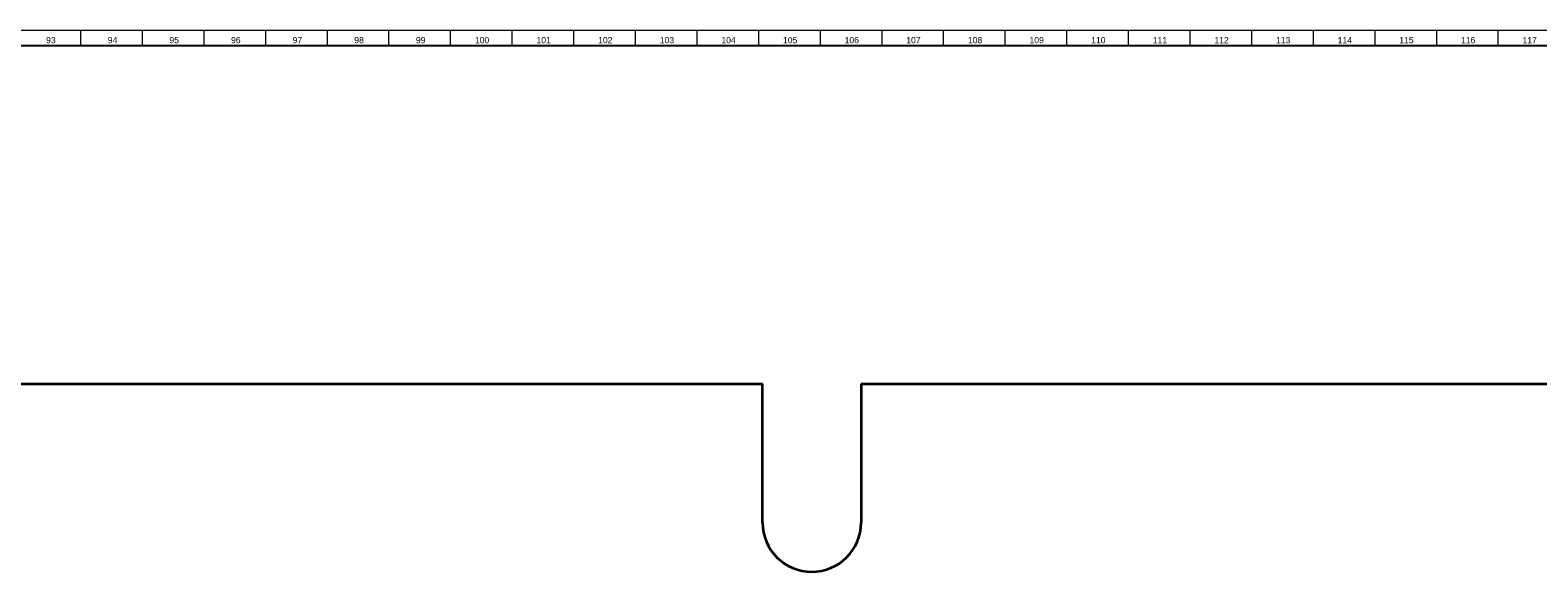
# Model space of a CAD drawing. Header units: millimetres. Extents: x -34 to 6620, y -230 to 4700.
# Tile 63 of 216: x 1854 to 2343, y 4522 to 4698. Entities that reach past the tile are written whole.
import ezdxf

# ---------------------------------------------------------------- set-up
doc = ezdxf.new("R2010")
doc.units = ezdxf.units.MM
doc.layers.add('1', color=7, linetype='Continuous', true_color=0xffffff)
doc.styles.add('Arial Unicode MS', font='Arial Unicode MS')

msp = doc.modelspace()

# ---------------------------------------------------------------- linework, layer by layer
at = {"layer": '1', "color": 3, "linetype": 'Continuous', "lineweight": 18}
msp.add_line((2, 4698), (6618, 4698), dxfattribs=at)
at = {"layer": '1', "color": 3, "linetype": 'Continuous', "lineweight": 13}
for p, q in [((1870, 4698), (1870, 4693)), ((1890, 4698), (1890, 4693)), ((1910, 4698), (1910, 4693)), ((1930, 4698), (1930, 4693)), ((1950, 4698), (1950, 4693)), ((1970, 4698), (1970, 4693)), ((1990, 4698), (1990, 4693)), ((2010, 4698), (2010, 4693)), ((2030, 4698), (2030, 4693)), ((2050, 4698), (2050, 4693)), ((2070, 4698), (2070, 4693)), ((2090, 4698), (2090, 4693)), ((2110, 4698), (2110, 4693)), ((2130, 4698), (2130, 4693)), ((2150, 4698), (2150, 4693)), ((2170, 4698), (2170, 4693)), ((2190, 4698), (2190, 4693)), ((2210, 4698), (2210, 4693)), ((2230, 4698), (2230, 4693)), ((2250, 4698), (2250, 4693)), ((2270, 4698), (2270, 4693)), ((2290, 4698), (2290, 4693)), ((2310, 4698), (2310, 4693)), ((2330, 4698), (2330, 4693))]:
    msp.add_line(p, q, dxfattribs=at)
at = {"layer": '1', "color": 7, "linetype": 'Continuous', "lineweight": 25}
msp.add_line((7, 4693), (6613, 4693), dxfattribs=at)
at = {"layer": '1', "color": 7, "linetype": 'Continuous', "lineweight": 35}
for p, q in [((1807.311, 4583.163), (2091.311, 4583.163)), ((2091.311, 4538.163), (2091.311, 4583.163)), ((2123.311, 4583.163), (2355.17, 4583.163)), ((2123.311, 4583.163), (2123.311, 4538.163))]:
    msp.add_line(p, q, dxfattribs=at)
msp.add_arc((2107.311, 4538.163), 16, 180, 0, dxfattribs=at)

# ---------------------------------------------------------------- texts
at = {"layer": '1', "color": 3, "linetype": 'Continuous', "lineweight": 13, "char_height": 2, "attachment_point": 7, "line_spacing_factor": 1.069626, "style": 'Arial Unicode MS'}
for s, insert in [('\\W1.0000;93', (1858.846, 4693.738)), ('\\W1.0000;94', (1878.846, 4693.738)), ('\\W1.0000;95', (1898.846, 4693.738)), ('\\W1.0000;96', (1918.846, 4693.738)), ('\\W1.0000;97', (1938.846, 4693.738)), ('\\W1.0000;98', (1958.846, 4693.738)), ('\\W1.0000;99', (1978.846, 4693.738)), ('\\W1.0000;100', (1997.969, 4693.738)), ('\\W1.0000;101', (2017.969, 4693.738)), ('\\W1.0000;102', (2037.969, 4693.738)), ('\\W1.0000;103', (2057.969, 4693.738)), ('\\W1.0000;104', (2077.969, 4693.738)), ('\\W1.0000;105', (2097.969, 4693.738)), ('\\W1.0000;106', (2117.969, 4693.738)), ('\\W1.0000;107', (2137.969, 4693.738)), ('\\W1.0000;108', (2157.969, 4693.738)), ('\\W1.0000;109', (2177.969, 4693.738)), ('\\W1.0000;110', (2197.969, 4693.738)), ('\\W1.0000;111', (2217.969, 4693.738)), ('\\W1.0000;112', (2237.969, 4693.738)), ('\\W1.0000;113', (2257.969, 4693.738)), ('\\W1.0000;114', (2277.969, 4693.738)), ('\\W1.0000;115', (2297.969, 4693.738)), ('\\W1.0000;116', (2317.969, 4693.738)), ('\\W1.0000;117', (2337.969, 4693.738))]:
    msp.add_mtext(s, dxfattribs=dict(at, insert=insert))

doc.saveas('drawing.dxf')
